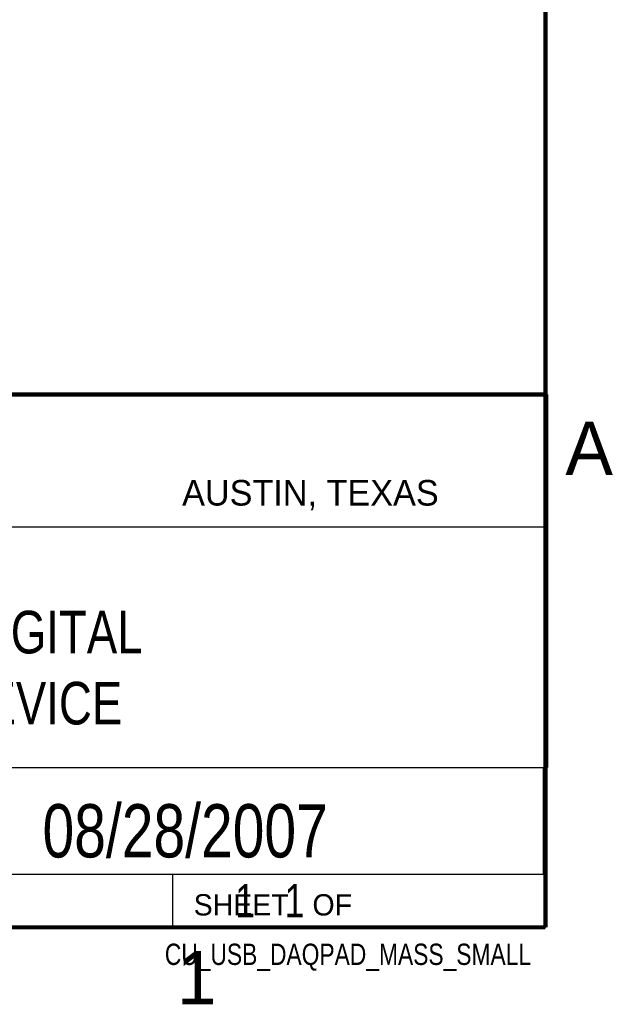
# Model space of a CAD drawing. Header units: inches. Extents: x 0 to 34, y 0 to 22.
# Tile 12 of 13: x 31 to 33.8, y 0.1 to 4.8. Entities that reach past the tile are written whole.
import ezdxf
from ezdxf.enums import TextEntityAlignment as Align

# ---------------------------------------------------------------- set-up
doc = ezdxf.new("R2010")
doc.units = ezdxf.units.IN
doc.header["$LTSCALE"] = 1.87
doc.header["$MEASUREMENT"] = 0
doc.layers.get('0').update_dxf_attribs({"linetype": 'CONTINUOUS'})
doc.styles.get("Standard").update_dxf_attribs({"font": 'txt', "width": 0.8})

msp = doc.modelspace()

# ---------------------------------------------------------------- linework, layer by layer
at = {"color": 2, "linetype": 'CONTINUOUS'}
for p, q in [((28.3793, 3.0003), (33.5093, 3.0003)), ((33.5093, 3.0003), (33.5093, 1.2503)), ((28.7231, 2.38), (33.5, 2.38)), ((28.3793, 1.2503), (33.5093, 1.2503)), ((30.13, 1.2499), (33.49, 1.2499)), ((33.49, 1.2499), (33.49, 0.7499)), ((28.38, 0.75), (33.5, 0.75)), ((30.13, 0.7499), (33.49, 0.7499)), ((31.75, 0.75), (33.5, 0.75)), ((31.75, 0.75), (31.75, 0.5)), ((33.5, 0.75), (33.5, 0.5)), ((31.75, 0.5), (33.5, 0.5)), ((32.4953, 0.5017), (33.4953, 0.5017)), ((32.4953, 0.5017), (32.4953, 0.5012)), ((32.4953, 0.5012), (33.4953, 0.5012)), ((33.4953, 0.5017), (33.4953, 0.5012))]:
    msp.add_line(p, q, dxfattribs=at)
at = {"color": 7, "linetype": 'CONTINUOUS', "const_width": 0.02}
for points in [[(33.5, 0.5), (33.5, 21.5)], [(25.58, 3), (33.5, 3)], [(0.5, 0.5), (33.5, 0.5)]]:
    msp.add_lwpolyline(points, dxfattribs=at)

# ---------------------------------------------------------------- texts
at = {"color": 2, "linetype": 'CONTINUOUS'}
for s, height, p in [('A', 0.25, (33.5939, 2.6228)), ('AUSTIN, TEXAS', 0.12, (31.7957, 2.479)), ('SHEET   OF', 0.1, (31.8499, 0.5557)), ('1', 0.25, (31.7706, 0.139))]:
    msp.add_text(s, height=height, dxfattribs=at).set_placement(p)
at = {"color": 7, "linetype": 'CONTINUOUS', "width": 0.8}
msp.add_text('08/28/2007', height=0.25, dxfattribs=at).set_placement((31.81, 0.828), align=Align.CENTER)
at = {"color": 2, "linetype": 'CONTINUOUS', "width": 0.8}
msp.add_text('CU_USB_DAQPAD_MASS_SMALL', height=0.1, dxfattribs=at).set_placement((33.4328, 0.3236), align=Align.RIGHT)
at = {"color": 7, "linetype": 'CONTINUOUS'}
for s, insert, char_height, width, attachment_point in [('USB DIGITAL\\PI/O DEVICE', (30.9443, 1.9853), 0.2, 1.76, 2), ('     1   1', (31.8125, 0.7031), 0.15625, 1.25, 1)]:
    msp.add_mtext(s, dxfattribs=dict(at, insert=insert, char_height=char_height, width=width, attachment_point=attachment_point))

doc.saveas('drawing.dxf')
